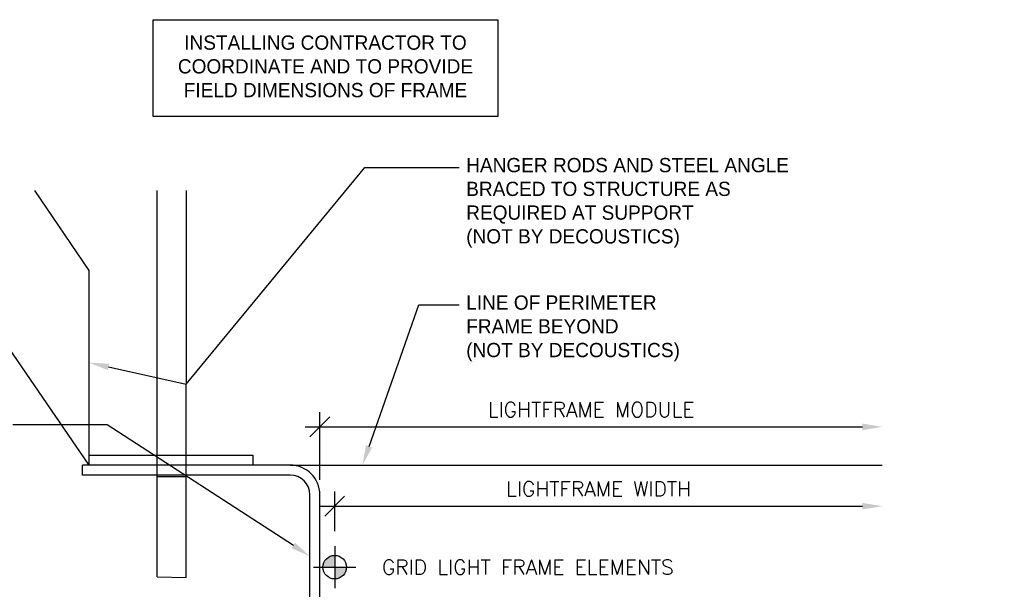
# Model space of a CAD drawing. Header units: inches. Extents: x 0 to 70.2, y -46 to 53.5.
# Tile 31 of 45: x 17.2 to 29.7, y 32.5 to 39.7. Entities that reach past the tile are written whole.
import ezdxf
from ezdxf import colors
from ezdxf.entities.mleader import LeaderData, LeaderLine
from ezdxf.enums import TextEntityAlignment as Align
from ezdxf.math import Vec2, Vec3

# ---------------------------------------------------------------- set-up
doc = ezdxf.new("R2010")
doc.units = ezdxf.units.IN
doc.header["$MEASUREMENT"] = 0
doc.set_wipeout_variables(frame=1)
doc.linetypes.add('CENTER', pattern=[2, 1.25, -0.25, 0.25, -0.25])
for name, color, linetype in [('1-ARCH', 1, 'Continuous'), ('1-DIM', 4, 'Continuous'), ('1-PANEL EDGE', 2, 'Continuous'), ('1-REF', 4, 'Continuous'), ('1-TEXT', 2, 'Continuous')]:
    doc.layers.add(name, color=color, linetype=linetype)
doc.styles.add('TEXT', font='romans.shx')
doc.dimstyles.new('DIM 6-12', dxfattribs={"dimscale": 2, "dimtxt": 0.09375, "dimasz": 0.125, "dimexe": 0.09375, "dimexo": 0.09375, "dimgap": 0.0625, "dimtad": 1, "dimdec": 5, "dimzin": 3, "dimdsep": 46, "dimlunit": 5, "dimtxsty": 'TEXT', "dimblk": 'OBLIQUE', "dimcen": 0.09375, "dimdle": 0.09375, "dimclrd": 256, "dimclre": 4, "dimclrt": 2, "dimadec": 0, "dimazin": 0, "dimtfac": 1, "dimtdec": 5, "dimtmove": 0, "dimatfit": 3, "dimfxl": 0, "dimtolj": 1, "dimtzin": 0, "dimlwd": -1, "dimlwe": -1, "dimarcsym": 0})

# ---------------------------------------------------------------- blocks, each defined once
blk = doc.blocks.new('*U18')
at = {"layer": '1-TEXT', "style": 'TEXT'}
for tag, p in [('ELEV.', (0.861, 0.143)), ('AFF', (0.861, -0.139))]:
    blk.add_attdef(tag, text='', height=0.188, dxfattribs=at).set_placement(p, align=Align.MIDDLE_CENTER)
blk.add_wipeout([(0, 0.149), (-0.037, 0.144), (-0.072, 0.13), (-0.102, 0.108), (-0.126, 0.08), (-0.142, 0.046), (-0.149, 0.009), (-0.146, -0.028), (-0.135, -0.063), (-0.115, -0.095), (-0.087, -0.12), (-0.055, -0.138), (-0.019, -0.148), (0.019, -0.148), (0.055, -0.138), (0.087, -0.12), (0.115, -0.095), (0.135, -0.063), (0.146, -0.028), (0.149, 0.009), (0.142, 0.046), (0.126, 0.08), (0.102, 0.108), (0.072, 0.13), (0.037, 0.144)])
at = {"layer": '1-DIM'}
h = blk.add_hatch(color=256, dxfattribs=at)
h.paths.add_polyline_path([(0, 0.149, 0.414214), (-0.149, 0), (0, 0)])
h.paths.add_polyline_path([(0.149, 0), (0, 0), (0, -0.149, 0.414214)])
for p, q in [((0, 0.266), (0, -0.266)), ((-0.266, 0), (0.266, 0))]:
    blk.add_line(p, q, dxfattribs=at)
at = {"layer": '1-DIM', "linetype": 'CENTER'}
blk.add_lwpolyline([(0.149, 0), (0.216, 0)], dxfattribs=at)
at = {"layer": '1-DIM'}
blk.add_circle((0, 0), 0.149, dxfattribs=at)
blk = doc.blocks.new('_Oblique')
at = {"color": 0, "linetype": 'ByBlock', "lineweight": -2}
blk.add_line((-0.5, -0.5), (0.5, 0.5), dxfattribs=at)
blk = doc.blocks.new('*D25')
at = {"layer": '1-DIM', "color": 4, "transparency": 16777216}
blk.add_line((21.23, 33.196), (21.23, 33.7), dxfattribs=at)
at = {"layer": '1-DIM', "transparency": 16777216}
blk.add_line((21.042, 33.513), (27.901, 33.513), dxfattribs=at)
blk.add_solid([(27.901, 33.554), (27.901, 33.471), (28.151, 33.513)], dxfattribs=at)
at = {"layer": 'Defpoints', "color": 0, "transparency": 16777216}
for p in [(28.151, 33.513), (28.151, 33.513), (21.23, 33.008)]:
    blk.add_point(p, dxfattribs=at)
at = {"layer": '1-DIM', "transparency": 16777216, "xscale": 0.25, "yscale": 0.25, "zscale": 0.25, "rotation": 180}
blk.add_blockref('_Oblique', (21.23, 33.513), dxfattribs=at)
at = {"layer": '1-DIM', "color": 2, "transparency": 16777216, "insert": (24.565, 33.731), "char_height": 0.1875, "attachment_point": 5, "style": 'TEXT', "bg_fill": 3, "box_fill_scale": 1.25, "bg_fill_color": 256, "bg_fill_true_color": 13158600, "bg_fill_transparency": 0}
blk.add_mtext('\\A1;LIGHTFRAME WIDTH', dxfattribs=at)
blk = doc.blocks.new('*D21')
at = {"layer": '1-DIM', "color": 4, "transparency": 16777216}
blk.add_line((21.042, 33.844), (21.042, 34.702), dxfattribs=at)
at = {"layer": '1-DIM', "transparency": 16777216}
blk.add_line((20.855, 34.515), (27.901, 34.515), dxfattribs=at)
blk.add_solid([(27.901, 34.556), (27.901, 34.473), (28.151, 34.515)], dxfattribs=at)
at = {"layer": 'Defpoints', "color": 0, "transparency": 16777216}
for p in [(28.151, 34.515), (28.151, 34.515), (21.042, 33.656)]:
    blk.add_point(p, dxfattribs=at)
at = {"layer": '1-DIM', "transparency": 16777216, "xscale": 0.25, "yscale": 0.25, "zscale": 0.25, "rotation": 180}
blk.add_blockref('_Oblique', (21.042, 34.515), dxfattribs=at)
at = {"layer": '1-DIM', "color": 2, "transparency": 16777216, "insert": (24.471, 34.733), "char_height": 0.1875, "attachment_point": 5, "style": 'TEXT', "bg_fill": 3, "box_fill_scale": 1.25, "bg_fill_color": 256, "bg_fill_true_color": 13158600, "bg_fill_transparency": 0}
blk.add_mtext('\\A1;LIGHTFRAME MODULE', dxfattribs=at)

msp = doc.modelspace()

# ---------------------------------------------------------------- linework, layer by layer
at = {"layer": '1-ARCH', "linetype": 'Continuous'}
for p, q in [((18.125411, 36.489657), (17.43797, 37.500394)), ((18.987465, 32.618873), (18.987465, 37.500394, 45.056457)), ((19.353002, 32.609992), (19.354754, 37.500394, 45.123251)), ((18.125411, 34.031488), (18.125411, 36.489657)), ((18.125411, 34.031488), (17.008148, 35.661649)), ((18.125411, 34.156488), (20.195304, 34.156488)), ((20.195304, 34.156488), (20.195304, 34.031488)), ((20.195304, 34.031488), (18.125411, 34.031488)), ((19.353002, 33.885139), (18.987465, 33.885138)), ((18.987465, 32.618873), (19.353002, 32.610093, 0.000937))]:
    msp.add_line(p, q, dxfattribs=at)
at = {"layer": '1-ARCH'}
for p, q in [((20.667174, 34.031488), (18.042174, 34.031488)), ((18.042174, 33.906488), (18.042174, 34.031488)), ((20.667174, 33.906488), (18.042174, 33.906488)), ((20.917174, 28.017081), (20.917174, 33.656488)), ((21.042174, 28.017081), (21.042174, 33.656488))]:
    msp.add_line(p, q, dxfattribs=at)
for radius in [0.375, 0.25]:
    msp.add_arc((20.667174, 33.656488), radius, 0, 90, dxfattribs=at)
at = {"layer": '1-PANEL EDGE'}
msp.add_line((20.667174, 34.031488), (28.150648, 34.031488), dxfattribs=at)
at = {"layer": '1-REF'}
msp.add_lwpolyline([(18.93514, 39.65921), (23.293733, 39.65921), (23.293733, 38.436633), (18.93514, 38.436633)], close=True, dxfattribs=at)

# ---------------------------------------------------------------- leaders
at = {"layer": '1-TEXT'}
ml = msp.add_multileader_mtext('Standard', dxfattribs=at)
ml.set_content('{\\Farchd|c0;\\W1;\\C3;HANGER RODS AND STEEL ANGLE BRACED TO STRUCTURE AS REQUIRED AT SUPPORT\\P(NOT BY DECOUSTICS)}', color=256, style='TEXT')
ml.set_leader_properties(color=4, linetype='ByLayer', lineweight=-1)
ml.build(insert=Vec2(0, 0))
ml.multileader.update_dxf_attribs({"dogleg_length": 0.36, "arrow_head_size": 0.25})
ctx = ml.context
ctx.base_point, ctx.char_height, ctx.arrow_head_size, ctx.landing_gap_size, ctx.plane_origin = Vec3(22.802131, 37.792092), 0.18, 0.25, 0.09, Vec3(20.74732, 37.081852)
notes = []
notes.append((ctx, [(0, (1, 1, 0), (21.60991, 37.792092), (1, 0), 1.192221, [(1, [(18.125411, 35.326232), (19.353878, 35.055193)], 0, [])])]))
ctx.mtext.insert, ctx.mtext.width, ctx.mtext.flow_direction = Vec3(22.892131, 37.912092), 4.33640172, 5
for ctx, leaders in notes:
    for number, flags, end, landing, length, lines in leaders:
        leader = LeaderData()
        leader.index, (leader.has_last_leader_line, leader.has_dogleg_vector, leader.attachment_direction) = number, flags
        leader.last_leader_point, leader.dogleg_vector, leader.dogleg_length = Vec3(end), Vec3(landing), length
        for number, points, colour, breaks in lines:
            line = LeaderLine()
            line.index, line.vertices, line.color, line.breaks = number, Vec3.list(points), colors.encode_raw_color(colour), breaks
            leader.lines.append(line)
        ctx.leaders.append(leader)

# ---------------------------------------------------------------- next in the draw order: block references
at = {"layer": '1-DIM'}
ref = msp.add_blockref('*U18', (21.229674, 32.742488), dxfattribs=at)
ref.add_attrib('ELEV.', 'GRID LIGHT FRAME ELEMENTS', dxfattribs={"height": 0.1875, "style": 'TEXT'}).set_placement((23.671583, 32.742488), align=Align.MIDDLE_CENTER)

# ---------------------------------------------------------------- next in the draw order: leaders
at = {"layer": '1-TEXT'}
ml = msp.add_multileader_mtext('Standard', dxfattribs=at)
ml.set_content('{\\Farchd|c0;\\W1;\\C3;INSTALLING CONTRACTOR TO COORDINATE AND TO PROVIDE FIELD DIMENSIONS OF FRAME}', color=256, style='TEXT')
ml.set_leader_properties(color=4, linetype='ByLayer', lineweight=-1)
ml.build(insert=Vec2(0, 0))
ml.multileader.update_dxf_attribs({"dogleg_length": 0.36, "arrow_head_size": 0.25})
ctx = ml.context
ctx.base_point, ctx.char_height, ctx.arrow_head_size, ctx.landing_gap_size, ctx.plane_origin = Vec3(18.948901, 39.369874), 0.18, 0.25, 0.09, Vec3(15.671487, 38.173836)
ctx.text_align_type = 1
notes = []
notes.append((ctx, [(0, (0, 0, 0), (0, 0), (1, 0), 1, [])]))
ctx.mtext.insert, ctx.mtext.width, ctx.mtext.alignment, ctx.mtext.flow_direction = Vec3(21.113187, 39.459874), 4.21171799, 2, 5
ml = msp.add_multileader_mtext('Standard', dxfattribs=at)
ml.set_content('{\\Farchd|c0;\\C3;CONTINUOUS BENT PLATE STEEL PERIMETER FOR LIGHTFRAME PANELS\\P(NOT BY DECOUSTICS)}', color=256, style='TEXT')
ml.set_leader_properties(color=4, linetype='ByLayer', lineweight=-1)
ml.build(insert=Vec2(0, 0))
ml.multileader.update_dxf_attribs({"dogleg_length": 0.36, "arrow_head_size": 0.25})
ctx = ml.context
ctx.base_point, ctx.char_height, ctx.arrow_head_size, ctx.landing_gap_size, ctx.plane_origin = Vec3(13.485899, 34.542191), 0.18, 0.25, 0.09, Vec3(20.303794, 34.560273)
ctx.text_align_type = 2
notes.append((ctx, [(1, (1, 1, 0), (18.355263, 34.542191), (-1, 0), 1.192221, [(0, [(20.917174, 32.879552)], 0, [])])]))
ctx.mtext.insert, ctx.mtext.width, ctx.mtext.alignment, ctx.mtext.flow_direction = Vec3(17.073042, 34.662191), 3.77902462, 3, 5
for ctx, leaders in notes:
    for number, flags, end, landing, length, lines in leaders:
        leader = LeaderData()
        leader.index, (leader.has_last_leader_line, leader.has_dogleg_vector, leader.attachment_direction) = number, flags
        leader.last_leader_point, leader.dogleg_vector, leader.dogleg_length = Vec3(end), Vec3(landing), length
        for number, points, colour, breaks in lines:
            line = LeaderLine()
            line.index, line.vertices, line.color, line.breaks = number, Vec3.list(points), colors.encode_raw_color(colour), breaks
            leader.lines.append(line)
        ctx.leaders.append(leader)

# ---------------------------------------------------------------- next in the draw order: dimensions: what is measured, and where the dimension line sits
at = {"layer": '1-DIM'}
dim = msp.add_linear_dim(base=(28.150648, 33.512609), p1=(21.229674, 33.008499), p2=(28.150648, 33.512609), text='LIGHTFRAME WIDTH', dimstyle='DIM 6-12', override={"dimpost": '"\\X', "dimblk1": 'Oblique', "dimsah": 1}, dxfattribs=at)
dim.commit()
dim.dimension.update_dxf_attribs({"geometry": '*D25', "text_midpoint": (24.565161, 33.731359)})

# ---------------------------------------------------------------- next in the draw order: dimensions: what is measured, and where the dimension line sits
dim = msp.add_linear_dim(base=(28.150648, 34.514697), p1=(21.042174, 33.656488), p2=(28.150648, 34.514697), text='LIGHTFRAME MODULE', dimstyle='DIM 6-12', override={"dimpost": '"\\X', "dimblk1": 'Oblique', "dimsah": 1}, dxfattribs=at)
dim.commit()
dim.dimension.update_dxf_attribs({"geometry": '*D21', "text_midpoint": (24.471411, 34.733447)})

# ---------------------------------------------------------------- next in the draw order: leaders
at = {"layer": '1-TEXT'}
ml = msp.add_multileader_mtext('Standard', dxfattribs=at)
ml.set_content('{\\Farchd|c0;\\W1;\\C3;INSTALLING CONTRACTOR TO COORDINATE AND TO PROVIDE FIELD DIMENSIONS OF FRAME}', color=256, style='TEXT')
ml.set_leader_properties(color=4, linetype='ByLayer', lineweight=-1)
ml.build(insert=Vec2(0, 0))
ml.multileader.update_dxf_attribs({"dogleg_length": 0.36, "arrow_head_size": 0.25})
ctx = ml.context
ctx.base_point, ctx.char_height, ctx.arrow_head_size, ctx.landing_gap_size, ctx.plane_origin = Vec3(55.14228, 38.123152), 0.18, 0.25, 0.09, Vec3(51.864865, 36.927114)
ctx.text_align_type = 1
notes = []
notes.append((ctx, [(0, (0, 0, 0), (0, 0), (1, 0), 1, [])]))
ctx.mtext.insert, ctx.mtext.width, ctx.mtext.alignment, ctx.mtext.flow_direction = Vec3(57.306565, 38.213152), 4.21171799, 2, 5
ml = msp.add_multileader_mtext('Standard', dxfattribs=at)
ml.set_content('{\\Farchd|c0;\\W1;\\C3;LINE OF PERIMETER FRAME BEYOND\\P(NOT BY DECOUSTICS)}', color=256, style='TEXT')
ml.set_leader_properties(color=4, linetype='ByLayer', lineweight=-1)
ml.build(insert=Vec2(0, 0))
ml.multileader.update_dxf_attribs({"dogleg_length": 0.36, "arrow_head_size": 0.25})
ctx = ml.context
ctx.base_point, ctx.char_height, ctx.arrow_head_size, ctx.landing_gap_size, ctx.plane_origin = Vec3(22.802131, 36.055483), 0.18, 0.25, 0.09, Vec3(20.303794, 33.355176)
notes.append((ctx, [(0, (1, 1, 0), (22.2953, 36.055483), (1, 0), 0.506831, [(0, [(21.580425, 34.031488)], 0, [])])]))
ctx.mtext.insert, ctx.mtext.width, ctx.mtext.flow_direction = Vec3(22.892131, 36.175483), 3.23493, 5
ml = msp.add_multileader_mtext('Standard', dxfattribs=at)
ml.set_content('{\\Farchd|c0;\\W1;\\C3;INSTALLING CONTRACTOR TO COORDINATE AND TO PROVIDE FIELD DIMENSIONS OF FRAME}', color=256, style='TEXT')
ml.set_leader_properties(color=4, linetype='ByLayer', lineweight=-1)
ml.build(insert=Vec2(0, 0))
ml.multileader.update_dxf_attribs({"dogleg_length": 0.36, "arrow_head_size": 0.25})
ctx = ml.context
ctx.base_point, ctx.char_height, ctx.arrow_head_size, ctx.landing_gap_size, ctx.plane_origin = Vec3(38.872366, 35.203403), 0.18, 0.25, 0.09, Vec3(35.594952, 34.007365)
ctx.text_align_type = 1
notes.append((ctx, [(0, (0, 0, 0), (0, 0), (1, 0), 1, [])]))
ctx.mtext.insert, ctx.mtext.width, ctx.mtext.alignment, ctx.mtext.flow_direction = Vec3(41.036652, 35.293403), 4.21171799, 2, 5
for ctx, leaders in notes:
    for number, flags, end, landing, length, lines in leaders:
        leader = LeaderData()
        leader.index, (leader.has_last_leader_line, leader.has_dogleg_vector, leader.attachment_direction) = number, flags
        leader.last_leader_point, leader.dogleg_vector, leader.dogleg_length = Vec3(end), Vec3(landing), length
        for number, points, colour, breaks in lines:
            line = LeaderLine()
            line.index, line.vertices, line.color, line.breaks = number, Vec3.list(points), colors.encode_raw_color(colour), breaks
            leader.lines.append(line)
        ctx.leaders.append(leader)

doc.saveas('drawing.dxf')
